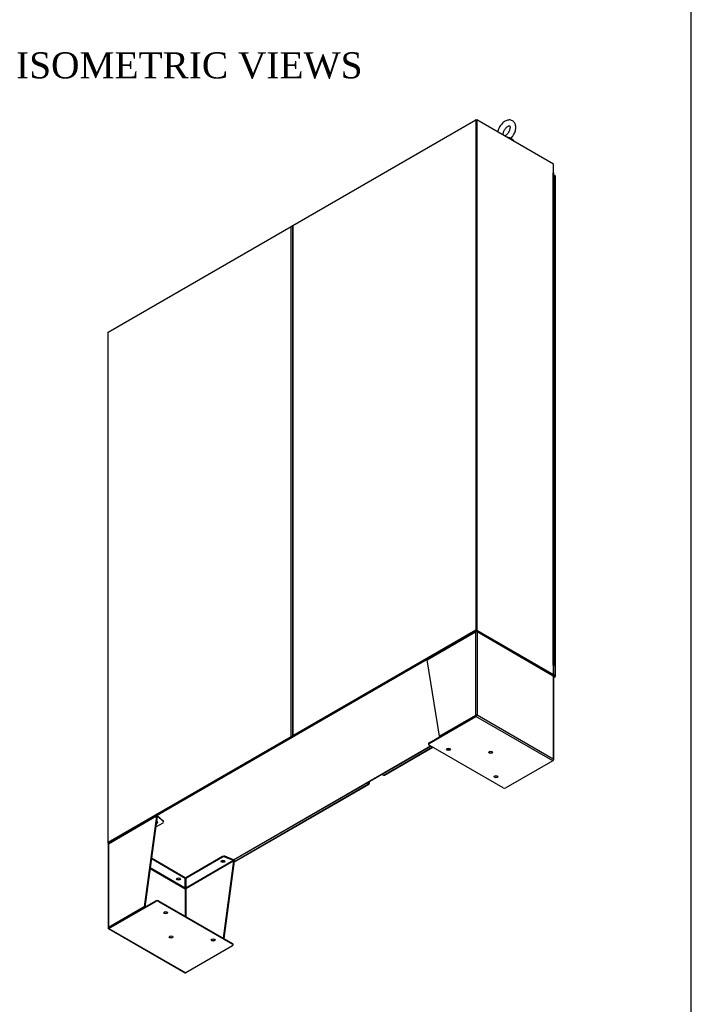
# Model space of a CAD drawing. Header units: inches. Extents: x 2 to 538, y -2 to 358.
# Tile 18 of 21: x 460 to 538, y 131 to 245. Entities that reach past the tile are written whole.
import ezdxf
from ezdxf.enums import TextEntityAlignment as Align

# ---------------------------------------------------------------- set-up
doc = ezdxf.new("R2010")
doc.units = ezdxf.units.IN
doc.header["$MEASUREMENT"] = 0
for name, color, linetype in [('COM50669', 7, 'Continuous'), ('COM50677', 7, 'Continuous'), ('COM55602-1', 7, 'Continuous'), ('COM55604-1', 7, 'Continuous'), ('COM55605-1', 7, 'Continuous'), ('COM55607-2', 7, 'Continuous'), ('COM70112-2', 7, 'Continuous'), ('COM70113-2', 7, 'Continuous'), ('COM70218', 7, 'Continuous'), ('COM70220', 7, 'Continuous'), ('COM71193-3', 7, 'Continuous'), ('COM71194-3', 7, 'Continuous'), ('Default', 7, 'Continuous'), ('SCS86415', 7, 'Continuous'), ('WAF25377', 7, 'Continuous')]:
    doc.layers.add(name, color=color, linetype=linetype)
doc.styles.add('SEACAD_Times_New_Roman', font='times.ttf')

# ---------------------------------------------------------------- blocks, each defined once
blk = doc.blocks.new('SE6')
at = {"layer": 'COM50669', "color": 7, "linetype": 'Continuous'}
for p, q in [((508.89, 172.07), (508.96, 172.11)), ((506.19, 170.52), (506.13, 170.48)), ((477.6, 154.01), (477.67, 154.04)), ((474.9, 152.45), (474.84, 152.41))]:
    blk.add_line(p, q, dxfattribs=at)
at = {"layer": 'COM50677', "color": 7, "linetype": 'Continuous'}
for p, q in [((513.06, 233.06), (513.06, 233.06)), ((513.06, 232.96), (513.06, 232.96)), ((513.06, 231.63), (513.06, 231.63)), ((513.06, 231.53), (513.06, 231.53)), ((513.06, 231.17), (513.06, 231.17)), ((513.06, 231.07), (513.06, 231.07))]:
    blk.add_line(p, q, dxfattribs=at)
at = {"layer": 'COM55602-1', "color": 7, "linetype": 'Continuous'}
for p, q in [((507.41, 171.1), (512.96, 174.31)), ((512.99, 174.37), (507.44, 171.16)), ((512.96, 174.31), (512.96, 164.7)), ((512.96, 174.31), (512.96, 174.31)), ((513.01, 174.32), (512.98, 174.36)), ((513.02, 174.33), (513.02, 174.34)), ((513.1, 174.33), (513.1, 174.34)), ((513.12, 174.32), (513.14, 174.36)), ((521.9, 169.31), (513.13, 174.37)), ((521.93, 169.24), (513.16, 174.31)), ((513.16, 174.31), (513.16, 164.74)), ((508.82, 162.31), (507.41, 171.1)), ((521.93, 169.24), (521.93, 159.68)), ((521.98, 159.58), (521.98, 169.18)), ((507.63, 161.55), (513.03, 164.66)), ((507.63, 161.47), (513.03, 164.59)), ((512.96, 164.7), (508.82, 162.31)), ((513.03, 164.66), (508.89, 162.27)), ((513.12, 164.72), (513.03, 164.66)), ((513.12, 164.72), (513.03, 164.66)), ((521.87, 159.48), (513.03, 164.59)), ((513.1, 164.7), (513.16, 164.74)), ((521.93, 159.68), (513.16, 164.74)), ((508.89, 162.27), (508.82, 162.31)), ((507.56, 161.46), (507.56, 161.38)), ((507.63, 161.55), (507.63, 161.47)), ((516.16, 156.37), (507.63, 161.29)), ((521.87, 159.48), (516.47, 156.37)), ((521.87, 159.48), (521.93, 159.52)), ((521.96, 159.62), (521.96, 159.62)), ((476.25, 153.11), (470.69, 149.9)), ((476.28, 153.18), (470.72, 149.97)), ((476.25, 153.11), (474.83, 142.69)), ((476.32, 153.07), (474.9, 142.65)), ((476.32, 153.07), (476.25, 153.11)), ((476.32, 153.09), (476.27, 153.17)), ((476.32, 153.07), (476.34, 153.09)), ((476.34, 153.09), (476.34, 153.16)), ((477.02, 152.59), (476.34, 153.16)), ((477.02, 152.52), (476.34, 153.09)), ((476.15, 151.87), (476.99, 152.35)), ((477.02, 152.52), (477.02, 152.59)), ((477.06, 152.44), (477.06, 152.52)), ((470.65, 149.84), (470.65, 140.24)), ((470.69, 149.9), (470.69, 149.9)), ((470.69, 149.9), (470.69, 140.3)), ((483.84, 148.48), (479.6, 146.03)), ((483.84, 148.4), (483.84, 148.48)), ((485.11, 148.1), (484.12, 148.49)), ((484.12, 148.49), (484.12, 148.41)), ((479.52, 145.95), (475.65, 148.19)), ((479.52, 146.03), (475.66, 148.26)), ((483.84, 148.4), (479.6, 145.95)), ((485.11, 148.02), (479.6, 144.84)), ((485.15, 147.97), (479.6, 144.76)), ((483.94, 139.06), (485.15, 147.97)), ((484.01, 139.02), (485.22, 147.93)), ((485.11, 148.02), (484.12, 148.41)), ((485.11, 148.02), (485.11, 148.1)), ((485.15, 148), (485.2, 148.01)), ((485.15, 147.97), (485.22, 147.93)), ((475.5, 147.09), (479.53, 144.76)), ((479.52, 144.84), (475.51, 147.16)), ((479.52, 146.03), (479.52, 145.95)), ((479.52, 144.84), (479.52, 145.95)), ((479.6, 146.03), (479.6, 145.95)), ((479.6, 145.95), (479.6, 144.84)), ((479.53, 144.76), (479.53, 141.61)), ((479.6, 144.76), (479.6, 144.76)), ((479.6, 144.76), (479.6, 141.57)), ((470.76, 140.26), (476.16, 143.38)), ((470.76, 140.18), (476.16, 143.3)), ((476.16, 143.3), (476.16, 143.38)), ((476.47, 143.38), (485, 138.45)), ((476.47, 143.38), (476.47, 143.3)), ((476.47, 143.3), (485, 138.38)), ((474.83, 142.69), (470.69, 140.3)), ((474.9, 142.65), (470.76, 140.26)), ((474.9, 142.65), (474.83, 142.69)), ((470.67, 140.2), (470.76, 140.26)), ((470.67, 140.2), (470.76, 140.26)), ((470.76, 140.26), (470.69, 140.22)), ((470.69, 140.17), (479.53, 135.07)), ((470.76, 140.26), (470.76, 140.26)), ((470.76, 140.26), (470.76, 140.26)), ((470.76, 140.18), (479.6, 135.08)), ((485, 138.38), (485, 138.45)), ((485.06, 138.29), (485.06, 138.36)), ((485, 138.2), (479.6, 135.08))]:
    blk.add_line(p, q, dxfattribs=at)
for centre, radius, start, end in [((485.01, 147.91), 0.217, 28.5599, 61.6569), ((485.08, 147.95), 0.0777, 36.3163, 68.8086), ((479.64, 144.86), 0.118, 185.441, 195.4588), ((479.98, 144.93), 0.47, 190.7909, 197.6223), ((479.14, 144.93), 0.47, 342.3777, 349.2092), ((479.49, 144.86), 0.118, 344.5412, 354.559)]:
    blk.add_arc(centre, radius, start, end, dxfattribs=at)
for centre, major_axis, ratio, start_param, end_param in [((513.06, 174.25), (-0.072, 0.124), 0.57735, 0.129436, 0.785398), ((513.06, 174.25), (-0.143, 0), 0.57735, 3.926991, 5.497787), ((513.06, 174.25), (0.071, 0.124), 0.57735, 5.497787, 6.153749), ((507.51, 171.04), (-0.072, 0.124), 0.57735, 0.129436, 0.785398), ((521.83, 169.18), (0.072, 0.124), 0.57735, 5.497787, 6.153749), ((521.83, 169.18), (-0.143, 0), 0.57735, 3.141593, 3.926991), ((513.06, 164.64), (-0.143, 0), 0.57735, 4.269301, 5.497787), ((513.03, 164.7), (-0.071, -0.124), 0.57735, 0.785398, 2.013884), ((513.06, 164.68), (-0.048, -0.0277), 0.000711, 3.926581, 5.497377), ((513.06, 164.68), (-0.048, -0.0277), 0.000711, 0.785808, 2.356604), ((513.06, 164.68), (0.143, 0.082), 0.000711, 0.784988, 1.127299), ((513.06, 164.68), (0.143, 0.083), 0.000711, -1.127299, -0.784988), ((507.78, 161.46), (0.22, 0), 0.57735, 2.356194, 3.141593), ((507.78, 161.38), (0.22, 0), 0.57735, 2.356194, 3.926991), ((509.87, 160.89), (-0.219, 0), 0.57735, 0.312499, 2.829093), ((514.72, 160.54), (-0.218, 0), 0.57735, 0.312499, 2.829093), ((521.87, 159.6), (-0.072, -0.124), 0.57735, 0.785398, 2.013884), ((521.83, 159.62), (0.101, -0.175), 0.577824, 1.228075, 1.570385), ((521.83, 159.62), (0.101, -0.175), 0.577824, 1.228897, 1.571207), ((521.83, 159.58), (-0.143, 0), 0.57735, 2.356194, 3.58468), ((515.33, 157.74), (-0.219, 0), 0.57735, 0.312499, 2.829093), ((516.31, 156.46), (-0.22, 0), 0.57735, 0.785398, 2.356194), ((476.35, 153.05), (-0.071, 0.124), 0.57735, 0.129436, 0.785398), ((476.35, 153.05), (-0.024, 0.0416), 0.57735, 0.129436, 0.785398), ((476.16, 152.38), (-0.218, 0), 0.57735, 1.780587, 4.346191), ((476.16, 152.46), (0.218, 0), 0.57735, 4.972679, 5.970686), ((476.84, 152.44), (-0.22, 0), 0.57735, 2.356194, 3.741789), ((476.84, 152.52), (-0.22, 0), 0.57735, 3.141593, 3.741789), ((470.79, 149.84), (0.143, 0), 0.57735, 2.356194, 3.141593), ((470.79, 149.84), (-0.071, 0.124), 0.57735, 0.129436, 0.785398), ((484, 148.39), (-0.22, 0), 0.57735, 4.112193, 5.497787), ((484, 148.31), (0.22, 0), 0.57735, 0.9706, 2.356194), ((483.89, 148), (0.218, 0), 0.57735, 3.454092, 5.970686), ((485.12, 147.99), (0.024, -0.0416), 0.57735, 0.785398, 1.44136), ((485.12, 147.99), (0.071, -0.124), 0.57735, 0.785398, 1.44136), ((478.77, 145.95), (0.218, 0), 0.57735, 3.454092, 5.970686), ((479.56, 144.78), (-0.024, -0.0416), 0.57735, 4.841825, 5.497787), ((479.56, 144.78), (0.048, 0), 0.57735, 3.926991, 5.497787), ((479.56, 144.78), (0.024, -0.0416), 0.57735, 0.785398, 1.44136), ((476.32, 143.29), (-0.22, 0), 0.57735, 3.926991, 5.497787), ((476.32, 143.21), (0.22, 0), 0.57735, 0.785398, 2.356194), ((477.3, 142.08), (0.218, 0), 0.57735, 3.454092, 5.970686), ((470.79, 140.24), (0.143, 0), 0.57735, 2.356194, 3.58468), ((470.79, 140.28), (-0.143, -0.082), 0.000711, 0.442678, 0.784988), ((470.79, 140.28), (-0.143, -0.083), 0.000711, -0.784988, -0.442678), ((470.76, 140.3), (0.071, 0.124), 0.57735, 2.698505, 3.926991), ((470.79, 140.28), (0.048, 0.0277), 0.000711, 2.355785, 3.926581), ((470.79, 140.28), (0.048, 0.0277), 0.000711, 2.356604, 3.927401), ((477.91, 139.28), (0.219, 0), 0.57735, 3.454092, 5.970686), ((482.76, 138.93), (0.218, 0), 0.57735, 3.454092, 5.970686), ((484.84, 138.36), (-0.22, 0), 0.57735, 3.141593, 3.926991), ((484.84, 138.29), (-0.22, 0), 0.57735, 2.356194, 3.926991), ((479.6, 135.2), (0.072, 0.124), 0.57735, 3.141593, 3.926991)]:
    blk.add_ellipse(centre, major_axis=major_axis, ratio=ratio, start_param=start_param, end_param=end_param, dxfattribs=at)
for centre, major_axis in [((509.87, 160.81), (-0.219, 0)), ((514.72, 160.46), (-0.218, 0)), ((515.33, 157.66), (-0.218, 0)), ((483.89, 147.92), (0.218, 0)), ((478.77, 145.88), (0.218, 0)), ((477.3, 142.01), (0.218, 0)), ((477.91, 139.21), (0.219, 0)), ((482.76, 138.85), (0.218, 0))]:
    blk.add_ellipse(centre, major_axis=major_axis, ratio=0.57735, dxfattribs=at)
for points in [[(513.02, 174.34), (513.01, 174.35), (513.01, 174.36), (512.99, 174.37), (512.99, 174.37), (512.98, 174.36)], [(513.1, 174.34), (513.11, 174.35), (513.12, 174.36), (513.14, 174.37), (513.14, 174.37), (513.14, 174.36)], [(476.34, 153.16), (476.33, 153.17), (476.31, 153.18), (476.29, 153.18), (476.28, 153.18), (476.27, 153.17)], [(476.34, 153.09), (476.34, 153.09), (476.33, 153.09), (476.33, 153.09), (476.33, 153.09), (476.32, 153.09)]]:
    blk.add_open_spline(points, degree=3, knots=[0, 0, 0, 0, 0.5, 0.5, 1, 1, 1, 1], dxfattribs=at)
at = {"layer": 'COM55604-1', "color": 7, "linetype": 'Continuous'}
for p, q in [((513.06, 233.22), (513.13, 233.25)), ((513.06, 233.22), (513.06, 174.48)), ((513.13, 233.25), (513.13, 174.52)), ((521.97, 228.15), (513.13, 233.25)), ((521.97, 227.13), (521.97, 228.15)), ((521.93, 227.15), (521.93, 227.13)), ((521.93, 227.15), (521.97, 227.13)), ((521.93, 170.48), (521.93, 227.13)), ((521.95, 227.12), (521.97, 227.13)), ((521.98, 170.42), (521.98, 227.07)), ((513.06, 174.48), (513.13, 174.52)), ((513.13, 174.52), (521.97, 169.42)), ((513.06, 174.48), (521.9, 169.38)), ((521.93, 170.48), (521.93, 170.46)), ((521.93, 170.46), (521.97, 170.44)), ((521.97, 169.42), (521.97, 170.44)), ((521.9, 169.38), (521.97, 169.42)), ((470.66, 150), (470.66, 150.08)), ((470.73, 150.04), (470.66, 150)), ((470.73, 149.96), (470.66, 150))]:
    blk.add_line(p, q, dxfattribs=at)
for centre, start_param in [((521.83, 227.07), 3.141593), ((521.83, 170.42), 2.806736)]:
    blk.add_ellipse(centre, major_axis=(-0.143, 0), ratio=0.57735, start_param=start_param, end_param=3.926991, dxfattribs=at)
at = {"layer": 'COM55605-1', "color": 7, "linetype": 'Continuous'}
for p, q in [((491.93, 221.09), (513, 233.25)), ((513, 233.25), (513, 174.52)), ((513, 233.25), (513.06, 233.22)), ((513.06, 233.22), (513.06, 174.48)), ((470.66, 208.81), (491.73, 220.97)), ((491.73, 162.24), (491.73, 220.97)), ((491.89, 221.03), (491.89, 162.3)), ((491.93, 221.09), (491.93, 162.36)), ((470.66, 150.08), (470.66, 208.81)), ((513, 174.52), (491.93, 162.36)), ((513, 174.52), (513.06, 174.48)), ((513.06, 174.48), (492, 162.32)), ((491.73, 162.24), (470.66, 150.08)), ((491.79, 162.2), (470.73, 150.04)), ((470.66, 150.08), (470.73, 150.04))]:
    blk.add_line(p, q, dxfattribs=at)
for centre, major_axis, start_param, end_param in [((491.83, 220.92), (-0.143, 0), 4.269301, 5.497787), ((492.03, 221.03), (0.143, 0), 2.356194, 3.141593), ((491.83, 162.18), (0.143, 0), 1.127709, 2.356194), ((492.03, 162.3), (0.143, 0), 2.356194, 3.58468)]:
    blk.add_ellipse(centre, major_axis=major_axis, ratio=0.57735, start_param=start_param, end_param=end_param, dxfattribs=at)
at = {"layer": 'COM55607-2', "color": 7, "linetype": 'Continuous'}
for p, q in [((522.08, 225.49), (522.08, 226.31)), ((522.08, 224.68), (522.08, 225.49)), ((522.08, 223.86), (522.08, 224.68)), ((522.08, 223.04), (522.08, 223.86)), ((522.08, 222.23), (522.08, 223.04)), ((522.08, 221.41), (522.08, 222.23)), ((522.08, 220.59), (522.08, 221.41)), ((522.08, 219.78), (522.08, 220.59)), ((522.08, 218.96), (522.08, 219.78)), ((522.08, 218.14), (522.08, 218.96)), ((522.08, 217.33), (522.08, 218.14)), ((522.08, 216.51), (522.08, 217.33)), ((522.08, 215.69), (522.08, 216.51)), ((522.08, 214.88), (522.08, 215.69)), ((522.08, 214.06), (522.08, 214.88)), ((522.08, 213.24), (522.08, 214.06)), ((522.08, 212.43), (522.08, 213.24)), ((522.08, 211.61), (522.08, 212.43)), ((522.08, 210.8), (522.08, 211.61)), ((522.08, 209.98), (522.08, 210.8)), ((522.08, 209.16), (522.08, 209.98)), ((522.08, 208.35), (522.08, 209.16)), ((522.08, 207.53), (522.08, 208.35)), ((522.08, 206.71), (522.08, 207.53)), ((522.08, 205.9), (522.08, 206.71)), ((522.08, 205.08), (522.08, 205.9)), ((522.08, 204.26), (522.08, 205.08)), ((522.08, 203.45), (522.08, 204.26)), ((522.08, 202.63), (522.08, 203.45)), ((522.08, 201.81), (522.08, 202.63)), ((522.08, 201), (522.08, 201.81)), ((522.08, 200.18), (522.08, 201)), ((522.08, 199.36), (522.08, 200.18)), ((522.08, 198.55), (522.08, 199.36)), ((522.08, 197.73), (522.08, 198.55)), ((522.08, 196.91), (522.08, 197.73)), ((522.08, 196.1), (522.08, 196.91)), ((522.08, 195.28), (522.08, 196.1)), ((522.08, 194.47), (522.08, 195.28)), ((522.08, 193.65), (522.08, 194.47)), ((522.08, 192.83), (522.08, 193.65)), ((522.08, 192.02), (522.08, 192.83)), ((522.08, 191.2), (522.08, 192.02)), ((522.08, 190.38), (522.08, 191.2)), ((522.08, 189.57), (522.08, 190.38)), ((522.08, 188.75), (522.08, 189.57)), ((522.08, 187.93), (522.08, 188.75)), ((522.08, 187.12), (522.08, 187.93)), ((522.08, 186.3), (522.08, 187.12)), ((522.08, 185.48), (522.08, 186.3)), ((522.08, 184.67), (522.08, 185.48)), ((522.08, 183.85), (522.08, 184.67)), ((522.08, 183.03), (522.08, 183.85)), ((522.08, 182.22), (522.08, 183.03)), ((522.08, 181.4), (522.08, 182.22)), ((522.08, 180.58), (522.08, 181.4)), ((522.08, 179.77), (522.08, 180.58)), ((522.08, 178.95), (522.08, 179.77)), ((522.08, 178.14), (522.08, 178.95)), ((522.08, 177.32), (522.08, 178.14)), ((522.08, 176.5), (522.08, 177.32)), ((522.08, 175.69), (522.08, 176.5)), ((522.08, 174.87), (522.08, 175.69)), ((522.08, 174.05), (522.08, 174.87)), ((522.08, 173.24), (522.08, 174.05)), ((522.08, 172.42), (522.08, 173.24)), ((522.08, 171.6), (522.08, 172.42)), ((522.08, 170.79), (522.08, 171.6)), ((521.98, 170.75), (522, 170.76)), ((522.05, 170.74), (521.98, 170.7)), ((522, 170.76), (522, 170.77)), ((522.01, 170.79), (522.01, 170.8))]:
    blk.add_line(p, q, dxfattribs=at)
for centre, major_axis, start_param, end_param in [((521.96, 226.31), (-0.117, 0), 3.141593, 4.601974), ((521.96, 225.49), (0.117, 0), 0, 1.460381), ((521.96, 225.49), (-0.117, 0), 3.141593, 4.601974), ((521.96, 224.68), (0.117, 0), 0, 1.460381), ((521.96, 224.68), (-0.117, 0), 3.141593, 4.601974), ((521.96, 223.86), (0.117, 0), 0, 1.460381), ((521.96, 223.86), (-0.117, 0), 3.141593, 4.601974), ((521.96, 223.04), (0.117, 0), 0, 1.460381), ((521.96, 223.04), (-0.117, 0), 3.141593, 4.601974), ((521.96, 222.23), (0.117, 0), 0, 1.460381), ((521.96, 222.23), (-0.117, 0), 3.141593, 4.601974), ((521.96, 221.41), (0.117, 0), 0, 1.460381), ((521.96, 221.41), (-0.117, 0), 3.141593, 4.601974), ((521.96, 220.59), (0.117, 0), 0, 1.460381), ((521.96, 220.59), (-0.117, 0), 3.141593, 4.601974), ((521.96, 219.78), (0.117, 0), 0, 1.460381), ((521.96, 219.78), (-0.117, 0), 3.141593, 4.601974), ((521.96, 218.96), (0.117, 0), 0, 1.460381), ((521.96, 218.96), (-0.117, 0), 3.141593, 4.601974), ((521.96, 218.14), (0.117, 0), 0, 1.460381), ((521.96, 218.14), (-0.117, 0), 3.141593, 4.601974), ((521.96, 217.33), (0.117, 0), 0, 1.460381), ((521.96, 217.33), (-0.117, 0), 3.141593, 4.601974), ((521.96, 216.51), (0.117, 0), 0, 1.460381), ((521.96, 216.51), (-0.117, 0), 3.141593, 4.601974), ((521.96, 215.69), (0.117, 0), 0, 1.460381), ((521.96, 215.69), (-0.117, 0), 3.141593, 4.601974), ((521.96, 214.88), (0.117, 0), 0, 1.460381), ((521.96, 214.88), (-0.117, 0), 3.141593, 4.601974), ((521.96, 214.06), (0.117, 0), 0, 1.460381), ((521.96, 214.06), (-0.117, 0), 3.141593, 4.601974), ((521.96, 213.24), (0.117, 0), 0, 1.460381), ((521.96, 213.24), (-0.117, 0), 3.141593, 4.601974), ((521.96, 212.43), (0.117, 0), 0, 1.460381), ((521.96, 212.43), (-0.117, 0), 3.141593, 4.601974), ((521.96, 211.61), (0.117, 0), 0, 1.460381), ((521.96, 211.61), (-0.117, 0), 3.141593, 4.601974), ((521.96, 210.8), (0.117, 0), 0, 1.460381), ((521.96, 210.8), (-0.117, 0), 3.141593, 4.601974), ((521.96, 209.98), (0.117, 0), 0, 1.460381), ((521.96, 209.98), (-0.117, 0), 3.141593, 4.601974), ((521.96, 209.16), (0.117, 0), 0, 1.460381), ((521.96, 209.16), (-0.117, 0), 3.141593, 4.601974), ((521.96, 208.35), (0.117, 0), 0, 1.460381), ((521.96, 208.35), (-0.117, 0), 3.141593, 4.601974), ((521.96, 207.53), (0.117, 0), 0, 1.460381), ((521.96, 207.53), (-0.117, 0), 3.141593, 4.601974), ((521.96, 206.71), (0.117, 0), 0, 1.460381), ((521.96, 206.71), (-0.117, 0), 3.141593, 4.601974), ((521.96, 205.9), (0.117, 0), 0, 1.460381), ((521.96, 205.9), (-0.117, 0), 3.141593, 4.601974), ((521.96, 205.08), (0.117, 0), 0, 1.460381), ((521.96, 205.08), (-0.117, 0), 3.141593, 4.601974), ((521.96, 204.26), (0.117, 0), 0, 1.460381), ((521.96, 204.26), (-0.117, 0), 3.141593, 4.601974), ((521.96, 203.45), (0.117, 0), 0, 1.460381), ((521.96, 203.45), (-0.117, 0), 3.141593, 4.601974), ((521.96, 202.63), (0.117, 0), 0, 1.460381), ((521.96, 202.63), (-0.117, 0), 3.141593, 4.601974), ((521.96, 201.81), (0.117, 0), 0, 1.460381), ((521.96, 201.81), (-0.117, 0), 3.141593, 4.601974), ((521.96, 201), (0.117, 0), 0, 1.460381), ((521.96, 201), (-0.117, 0), 3.141593, 4.601974), ((521.96, 200.18), (0.117, 0), 0, 1.460381), ((521.96, 200.18), (-0.117, 0), 3.141593, 4.601974), ((521.96, 199.36), (0.117, 0), 0, 1.460381), ((521.96, 199.36), (-0.117, 0), 3.141593, 4.601974), ((521.96, 198.55), (0.117, 0), 0, 1.460381), ((521.96, 198.55), (-0.117, 0), 3.141593, 4.601974), ((521.96, 197.73), (0.117, 0), 0, 1.460381), ((521.96, 197.73), (-0.117, 0), 3.141593, 4.601974), ((521.96, 196.91), (0.117, 0), 0, 1.460381), ((521.96, 196.91), (-0.117, 0), 3.141593, 4.601974), ((521.96, 196.1), (0.117, 0), 0, 1.460381), ((521.96, 196.1), (-0.117, 0), 3.141593, 4.601974), ((521.96, 195.28), (0.117, 0), 0, 1.460381), ((521.96, 195.28), (-0.117, 0), 3.141593, 4.601974), ((521.96, 194.47), (0.117, 0), 0, 1.460381), ((521.96, 194.47), (-0.117, 0), 3.141593, 4.601974), ((521.96, 193.65), (0.117, 0), 0, 1.460381), ((521.96, 193.65), (-0.117, 0), 3.141593, 4.601974), ((521.96, 192.83), (0.117, 0), 0, 1.460381), ((521.96, 192.83), (-0.117, 0), 3.141593, 4.601974), ((521.96, 192.02), (0.117, 0), 0, 1.460381), ((521.96, 192.02), (-0.117, 0), 3.141593, 4.601974), ((521.96, 191.2), (0.117, 0), 0, 1.460381), ((521.96, 191.2), (-0.117, 0), 3.141593, 4.601974), ((521.96, 190.38), (0.117, 0), 0, 1.460381), ((521.96, 190.38), (-0.117, 0), 3.141593, 4.601974), ((521.96, 189.57), (0.117, 0), 0, 1.460381), ((521.96, 189.57), (-0.117, 0), 3.141593, 4.601974), ((521.96, 188.75), (0.117, 0), 0, 1.460381), ((521.96, 188.75), (-0.117, 0), 3.141593, 4.601974), ((521.96, 187.93), (0.117, 0), 0, 1.460381), ((521.96, 187.93), (-0.117, 0), 3.141593, 4.601974), ((521.96, 187.12), (0.117, 0), 0, 1.460381), ((521.96, 187.12), (-0.117, 0), 3.141593, 4.601974), ((521.96, 186.3), (0.117, 0), 0, 1.460381), ((521.96, 186.3), (-0.117, 0), 3.141593, 4.601974), ((521.96, 185.48), (0.117, 0), 0, 1.460381), ((521.96, 185.48), (-0.117, 0), 3.141593, 4.601974), ((521.96, 184.67), (0.117, 0), 0, 1.460381), ((521.96, 184.67), (-0.117, 0), 3.141593, 4.601974), ((521.96, 183.85), (0.117, 0), 0, 1.460381), ((521.96, 183.85), (-0.117, 0), 3.141593, 4.601974), ((521.96, 183.03), (0.117, 0), 0, 1.460381), ((521.96, 183.03), (-0.117, 0), 3.141593, 4.601974), ((521.96, 182.22), (0.117, 0), 0, 1.460381), ((521.96, 182.22), (-0.117, 0), 3.141593, 4.601974), ((521.96, 181.4), (0.117, 0), 0, 1.460381), ((521.96, 181.4), (-0.117, 0), 3.141593, 4.601974), ((521.96, 180.58), (0.117, 0), 0, 1.460381), ((521.96, 180.58), (-0.117, 0), 3.141593, 4.601974), ((521.96, 179.77), (0.117, 0), 0, 1.460381), ((521.96, 179.77), (-0.117, 0), 3.141593, 4.601974), ((521.96, 178.95), (0.117, 0), 0, 1.460381), ((521.96, 178.95), (-0.117, 0), 3.141593, 4.601974), ((521.96, 178.14), (0.117, 0), 0, 1.460381), ((521.96, 178.14), (-0.117, 0), 3.141593, 4.601974), ((521.96, 177.32), (0.117, 0), 0, 1.460381), ((521.96, 177.32), (-0.117, 0), 3.141593, 4.601974), ((521.96, 176.5), (0.117, 0), 0, 1.460381), ((521.96, 176.5), (-0.117, 0), 3.141593, 4.601974), ((521.96, 175.69), (0.117, 0), 0, 1.460381), ((521.96, 175.69), (-0.117, 0), 3.141593, 4.601974), ((521.96, 174.87), (0.117, 0), 0, 1.460381), ((521.96, 174.87), (-0.117, 0), 3.141593, 4.601974), ((521.96, 174.05), (0.117, 0), 0, 1.460381), ((521.96, 174.05), (-0.117, 0), 3.141593, 4.601974), ((521.96, 173.24), (0.117, 0), 0, 1.460381), ((521.96, 173.24), (-0.117, 0), 3.141593, 4.601974), ((521.96, 172.42), (0.117, 0), 0, 1.460381), ((521.96, 172.42), (-0.117, 0), 3.141593, 4.601974), ((521.96, 171.6), (0.117, 0), 0, 1.460381), ((521.96, 171.6), (-0.117, 0), 3.141593, 4.601974), ((521.96, 170.79), (0.117, 0), -0.785398, 1.460381), ((521.96, 170.79), (0.055, 0), -0.785398, 1.334188), ((521.96, 170.79), (-0.05, 0), 1.83159, 4.451596)]:
    blk.add_ellipse(centre, major_axis=major_axis, ratio=0.57735, start_param=start_param, end_param=end_param, dxfattribs=at)
at = {"layer": 'COM70112-2', "color": 7, "linetype": 'Continuous'}
for p, q in [((513, 233.25), (513.06, 233.29)), ((513.06, 233.29), (513.13, 233.25)), ((513.06, 233.22), (513.06, 233.29)), ((513.06, 233.22), (513.06, 233.22)), ((521.97, 227.13), (521.97, 227.1)), ((513.06, 223.05), (513.06, 223.05)), ((513.06, 222.97), (513.06, 222.97)), ((491.73, 220.97), (491.93, 221.09)), ((513.06, 222.08), (513.06, 222.08)), ((513.06, 221.85), (513.06, 221.85)), ((513.06, 221.21), (513.06, 221.21)), ((513.06, 221.17), (513.06, 221.17))]:
    blk.add_line(p, q, dxfattribs=at)
at = {"layer": 'COM70113-2', "color": 7, "linetype": 'Continuous'}
for p, q in [((513.06, 174.48), (470.73, 150.04)), ((513.06, 174.4), (512.99, 174.36)), ((513.06, 174.48), (513.06, 174.4)), ((521.87, 169.4), (513.06, 174.48)), ((513.14, 174.36), (513.06, 174.4)), ((507.42, 171.14), (476.3, 153.18)), ((521.91, 169.3), (521.94, 169.31)), ((521.97, 169.42), (521.97, 169.38)), ((485.11, 148.1), (507.79, 161.19)), ((485.15, 148.07), (507.83, 161.17)), ((470.73, 150.04), (470.73, 149.97)), ((479.52, 144.88), (479.53, 144.88)), ((479.53, 144.88), (479.6, 144.92)), ((479.6, 144.87), (479.6, 144.87))]:
    blk.add_line(p, q, dxfattribs=at)
for centre, start_param, end_param in [((521.87, 169.44), 3.141593, 3.926991), ((479.53, 144.99), 2.356194, 3.141593)]:
    blk.add_ellipse(centre, major_axis=(-0.071, 0.124), ratio=0.57735, start_param=start_param, end_param=end_param, dxfattribs=at)
at = {"layer": 'COM70218', "color": 7, "linetype": 'Continuous'}
for p, q in [((513.06, 226.92), (513.06, 226.92)), ((513.06, 226.91), (513.06, 226.91)), ((513.06, 226.31), (513.06, 226.31)), ((513.06, 226.24), (513.06, 226.24)), ((513.06, 226.16), (513.06, 226.16)), ((513.06, 226.14), (513.06, 226.14)), ((513.06, 225.84), (513.06, 225.84)), ((513.06, 225.8), (513.06, 225.8)), ((513.06, 225.73), (513.06, 225.73)), ((513.06, 225.65), (513.06, 225.65)), ((513.06, 225.63), (513.06, 225.63))]:
    blk.add_line(p, q, dxfattribs=at)
at = {"layer": 'COM70220', "color": 7, "linetype": 'Continuous'}
blk.add_line((513.06, 220.99), (513.06, 220.99), dxfattribs=at)
at = {"layer": 'COM71193-3', "color": 7, "linetype": 'Continuous'}
for p, q in [((522.15, 226.79), (521.98, 226.89)), ((522.15, 169.31), (522.15, 226.79)), ((522.2, 169.25), (522.2, 226.73)), ((522.09, 169.19), (521.92, 169.29)), ((521.96, 169.34), (522.09, 169.27)), ((522.09, 169.27), (521.96, 169.34)), ((521.97, 169.42), (522.15, 169.31)), ((521.98, 169.13), (522.09, 169.19)), ((521.98, 169.08), (522.16, 169.19)), ((522.09, 169.27), (522.09, 169.27)), ((522.09, 169.27), (522.09, 169.27)), ((522.09, 169.27), (522.09, 169.27)), ((522.09, 169.27), (522.15, 169.23)), ((522.09, 169.27), (522.09, 169.27)), ((522.09, 169.27), (522.09, 169.27)), ((522.09, 169.27), (522.09, 169.27)), ((522.13, 169.25), (522.09, 169.27)), ((522.09, 169.27), (522.13, 169.25)), ((522.13, 169.25), (522.19, 169.24)), ((522.13, 169.25), (522.17, 169.19)), ((522.15, 169.23), (522.13, 169.24)), ((522.14, 169.24), (522.15, 169.23)), ((522.15, 169.23), (522.15, 169.23)), ((522.15, 169.23), (522.15, 169.23)), ((502.42, 157.84), (508.01, 161.07)), ((502.49, 157.83), (508.05, 161.04)), ((502.24, 157.94), (502.42, 157.84))]:
    blk.add_line(p, q, dxfattribs=at)
for centre, major_axis, start_param, end_param in [((522.05, 226.73), (-0.143, 0), 3.141593, 3.926991), ((522.09, 169.31), (-0.072, 0.124), 2.356194, 3.27243), ((522.05, 169.25), (-0.143, 0), 3.010756, 3.926991), ((502.42, 157.96), (-0.071, 0.124), 2.356194, 3.141593)]:
    blk.add_ellipse(centre, major_axis=major_axis, ratio=0.57735, start_param=start_param, end_param=end_param, dxfattribs=at)
for points in [[(522.19, 169.24), (522.19, 169.24), (522.19, 169.24), (522.18, 169.23), (522.17, 169.23), (522.17, 169.23), (522.16, 169.23), (522.15, 169.23)], [(522.17, 169.19), (522.17, 169.2), (522.17, 169.2), (522.16, 169.21), (522.16, 169.21), (522.16, 169.22), (522.16, 169.23), (522.15, 169.23)]]:
    blk.add_open_spline(points, degree=3, knots=[0, 0, 0, 0, 0.5, 0.5, 0.75, 0.75, 1, 1, 1, 1], dxfattribs=at)
at = {"layer": 'COM71194-3', "color": 7, "linetype": 'Continuous'}
for p, q in [((485.21, 147.85), (500.72, 156.81)), ((485.22, 147.91), (500.65, 156.82)), ((500.65, 156.82), (500.47, 156.92)), ((500.65, 156.9), (500.54, 156.96)), ((500.54, 156.96), (500.65, 156.9)), ((500.61, 157), (500.72, 156.93)), ((500.65, 156.9), (500.65, 156.9)), ((500.65, 156.9), (500.65, 156.9)), ((500.65, 156.9), (500.65, 156.9)), ((500.65, 156.9), (500.72, 156.86)), ((500.65, 156.9), (500.65, 156.9)), ((500.65, 156.9), (500.65, 156.9)), ((500.65, 156.9), (500.65, 156.9)), ((500.65, 156.9), (500.7, 156.87)), ((500.7, 156.87), (500.65, 156.9)), ((500.7, 156.87), (500.73, 156.82)), ((500.7, 156.87), (500.72, 156.86)), ((500.7, 156.87), (500.76, 156.87)), ((500.72, 156.86), (500.7, 156.87)), ((500.72, 156.93), (500.72, 157.06)), ((500.72, 156.86), (500.72, 156.86)), ((500.72, 156.86), (500.72, 156.86)), ((500.76, 156.88), (500.76, 157.09))]:
    blk.add_line(p, q, dxfattribs=at)
for centre, major_axis, start_param, end_param in [((500.65, 156.93), (-0.071, 0.124), 2.356194, 3.27243), ((500.62, 156.88), (-0.143, 0), 3.010756, 3.926991)]:
    blk.add_ellipse(centre, major_axis=major_axis, ratio=0.57735, start_param=start_param, end_param=end_param, dxfattribs=at)
for points in [[(500.76, 156.87), (500.76, 156.86), (500.75, 156.86), (500.74, 156.86), (500.74, 156.86), (500.73, 156.86), (500.73, 156.86), (500.72, 156.86)], [(500.73, 156.82), (500.73, 156.82), (500.73, 156.83), (500.73, 156.84), (500.73, 156.84), (500.73, 156.85), (500.72, 156.85), (500.72, 156.86)]]:
    blk.add_open_spline(points, degree=3, knots=[0, 0, 0, 0, 0.5, 0.5, 0.75, 0.75, 1, 1, 1, 1], dxfattribs=at)
at = {"layer": 'SCS86415', "color": 7, "linetype": 'Continuous'}
blk.add_ellipse((516.55, 230.83), major_axis=(-0.611, 0), ratio=0.57735, start_param=4.053117, end_param=4.406058, dxfattribs=at)
for points, knots in [([(517.04, 231.07), (517.04, 231.08), (517.1, 231.13), (517.22, 231.27), (517.37, 231.5), (517.49, 231.74), (517.57, 231.99), (517.62, 232.25), (517.62, 232.49), (517.58, 232.7), (517.5, 232.88), (517.38, 233.04), (517.23, 233.15), (517.05, 233.22), (516.86, 233.24), (516.66, 233.21), (516.47, 233.14), (516.27, 233.02), (516.08, 232.85), (515.9, 232.65), (515.75, 232.43), (515.63, 232.19), (515.56, 232), (515.54, 231.89), (515.53, 231.87)], [0.0052818, 0.0052818, 0.0052818, 0.0052818, 0.0054779, 0.0534306, 0.1012144, 0.1490323, 0.1971488, 0.2458807, 0.295551, 0.3403896, 0.382785, 0.4231337, 0.4668327, 0.5083768, 0.5491383, 0.5908451, 0.6348561, 0.6813445, 0.7292384, 0.7772049, 0.8249971, 0.8728017, 0.9208862, 0.9344555, 0.9344555, 0.9344555, 0.9344555]), ([(516.15, 231.53), (516.15, 231.56), (516.16, 231.62), (516.18, 231.76), (516.24, 231.93), (516.33, 232.1), (516.44, 232.27), (516.56, 232.4), (516.69, 232.5), (516.8, 232.55), (516.87, 232.57), (516.91, 232.57), (516.91, 232.56), (516.92, 232.56), (516.94, 232.5), (516.96, 232.4), (516.95, 232.26), (516.91, 232.1), (516.84, 231.92), (516.75, 231.75), (516.63, 231.6), (516.5, 231.47), (516.42, 231.41), (516.37, 231.39), (516.37, 231.38)], [0, 0, 0, 0, 0.0186771, 0.0546311, 0.0914295, 0.1289318, 0.1667024, 0.2041836, 0.2408823, 0.2765628, 0.3116125, 0.3474535, 0.3873902, 0.4250573, 0.4590197, 0.4949348, 0.5304665, 0.5666395, 0.6037123, 0.6413546, 0.6791109, 0.7163762, 0.7527463, 0.7593884, 0.7593884, 0.7593884, 0.7593884]), ([(516.54, 231.29), (516.56, 231.29), (516.59, 231.28), (516.67, 231.27), (516.73, 231.25), (516.85, 231.21), (516.91, 231.19), (517, 231.13), (517.03, 231.11), (517.03, 231.09)], [0.7833659, 0.7833659, 0.7833659, 0.7833659, 0.8125, 0.8125, 0.875, 0.875, 0.9375, 0.9375, 1, 1, 1, 1]), ([(516.99, 231.09), (516.98, 231.09), (516.97, 231.1), (516.91, 231.14), (516.85, 231.17), (516.73, 231.21), (516.67, 231.23), (516.61, 231.24)], [0.0402692, 0.0402692, 0.0402692, 0.0402692, 0.0625, 0.0625, 0.125, 0.125, 0.1872723, 0.1872723, 0.1872723, 0.1872723])]:
    blk.add_open_spline(points, degree=3, knots=knots, dxfattribs=at)
at = {"layer": 'WAF25377', "color": 7, "linetype": 'Continuous'}
blk.add_ellipse((516.55, 230.66), major_axis=(0.875, 0), ratio=0.57735, start_param=0.266914, end_param=1.303882, dxfattribs=at)
blk = doc.blocks.new('BORDER')
at = {"layer": 'Default', "color": 7, "linetype": 'Continuous'}
blk.add_line((0, 0), (0, 27.86), dxfattribs=at)

msp = doc.modelspace()

# ---------------------------------------------------------------- block references
at = {"layer": 'Default', "color": 7, "xscale": 12.8, "yscale": 12.8, "zscale": 12.8}
msp.add_blockref('BORDER', (537.834, 1.476), dxfattribs=at)
at = {"layer": 'Default'}
msp.add_blockref('SE6', (0, 0), dxfattribs=at)

# ---------------------------------------------------------------- texts
at = {"layer": 'Default', "color": 7, "linetype": 'Continuous', "style": 'SEACAD_Times_New_Roman'}
msp.add_text('ISOMETRIC VIEWS', height=3, dxfattribs=at).set_placement((460.063, 241.02), align=Align.TOP_LEFT)

doc.saveas('drawing.dxf')
